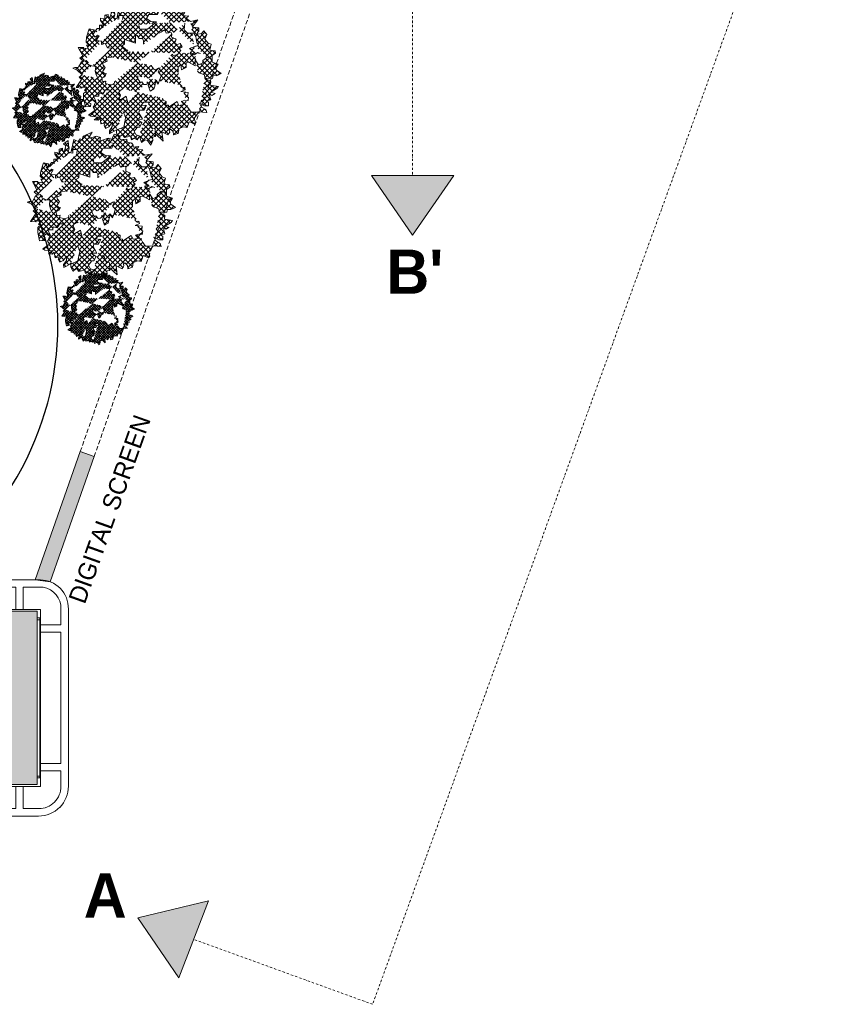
# Model space of a CAD drawing. Header units: millimetres. Extents: x 811 to 573824, y 137 to 100812.
# Tile 93 of 143: x 458737 to 461526, y 62429 to 65765. Entities that reach past the tile are written whole.
import ezdxf

# ---------------------------------------------------------------- set-up
doc = ezdxf.new("R2010")
doc.units = ezdxf.units.MM
doc.header["$LTSCALE"] = 3
doc.header["$MEASUREMENT"] = 0
doc.linetypes.add('DASHDOT2', pattern=[0.5, 0.25, -0.125, 0, -0.125])
doc.linetypes.add('DASHED2', pattern=[0.375, 0.25, -0.125])
for name, color, linetype, lineweight in [('COLUMN', 7, 'Continuous', 0), ('EXIST BRICKWORK', 7, 'Continuous', 0), ('FACADE', 34, 'Continuous', 0), ('FURNITURE', 27, 'Continuous', 0), ('JOINERY DETAILS TEXT', 7, 'Continuous', 0), ('S Fur', 44, 'Continuous', 20), ('SECTION LINES', 7, 'Continuous', 0), ('SHEET', 7, 'Continuous', 0), ('TREE', 102, 'Continuous', 0)]:
    doc.layers.add(name, color=color, linetype=linetype, lineweight=lineweight)
doc.styles.add('ARA-30', font='stylu.ttf', dxfattribs={"height": 60})

# ---------------------------------------------------------------- blocks, each defined once
blk = doc.blocks.new('FJ')
at = {"layer": 'TREE'}
h = blk.add_hatch(dxfattribs=at)
h.set_pattern_fill('ANSI37', color=74, scale=4.969598)
h.set_pattern_definition([(45, (177181.67, 61658.85), (-11.157065, 11.157065), []), (135, (177181.67, 61658.85), (-11.157065, -11.157065), [])])
edge = h.paths.add_edge_path()
edge.add_line((203879.1, 68024.2), (203870.8, 68012.4))
edge.add_line((203870.8, 68012.4), (203852.1, 68021.5))
edge.add_line((203852.1, 68021.5), (203839.8, 67964.1))
edge.add_line((203736.1, 67895.7), (203754.5, 67921.1))
edge.add_line((203754.5, 67921.1), (203764.5, 67921.1))
edge.add_line((203764.5, 67921.1), (203764.5, 67935.5))
edge.add_line((203764.5, 67935.5), (203783.5, 67935.5))
edge.add_line((203783.5, 67935.5), (203769, 67957.3))
edge.add_line((203769, 67957.3), (203769, 67966.6))
edge.add_line((203769, 67966.6), (203781.3, 67963.5))
edge.add_line((203781.3, 67963.5), (203788, 67955.2))
edge.add_line((203788, 67955.2), (203788, 67980))
edge.add_line((203788, 67980), (203802.5, 67983.1))
edge.add_line((203802.5, 67983.1), (203802.5, 67973.8))
edge.add_line((203802.5, 67973.8), (203810.3, 67966.6))
edge.add_line((203810.3, 67966.6), (203816.9, 67993.5))
edge.add_line((203816.9, 67993.5), (203806.9, 68002.8))
edge.add_line((203806.9, 68002.8), (203827, 68017.3))
edge.add_line((203827, 68017.3), (203829.2, 67996.6))
edge.add_line((203829.2, 67996.6), (203831.4, 67983.1))
edge.add_line((203831.4, 67983.1), (203827, 67966.6))
edge.add_line((203827, 67966.6), (203848.2, 67962.4))
edge.add_line((203848.2, 67962.4), (203848.2, 67978))
edge.add_line((203848.2, 67978), (203867.1, 67978))
edge.add_line((203867.1, 67978), (203864.9, 67960.4))
edge.add_line((203694.1, 67779.6), (203679, 67792.4))
edge.add_line((203679, 67792.4), (203691.3, 67801.7))
edge.add_line((203691.3, 67801.7), (203671.2, 67838.9))
edge.add_line((203671.2, 67838.9), (203695.7, 67838.9))
edge.add_line((203695.7, 67838.9), (203693.5, 67835.8))
edge.add_line((203693.5, 67835.8), (203716.9, 67832.7))
edge.add_line((203716.9, 67832.7), (203708, 67848.3))
edge.add_line((203708, 67848.3), (203719.1, 67848.3))
edge.add_line((203719.1, 67848.3), (203705.8, 67861.7))
edge.add_line((203705.8, 67861.7), (203708, 67883.4))
edge.add_line((203708, 67883.4), (203719.1, 67919.6))
edge.add_line((203719.1, 67919.6), (203741.4, 67915.5))
edge.add_line((203741.4, 67915.5), (203741.4, 67903.1))
edge.add_line((203741.4, 67903.1), (203731.4, 67901))
edge.add_line((203731.4, 67901), (203745.9, 67884.5))
edge.add_line((203745.9, 67884.5), (203755.9, 67892.7))
edge.add_line((203755.9, 67892.7), (203762.6, 67889.6))
edge.add_line((203762.6, 67889.6), (203750.4, 67868.9))
edge.add_line((203750.4, 67868.9), (203772.7, 67866.9))
edge.add_line((203772.7, 67866.9), (203772.7, 67852.4))
edge.add_line((203772.7, 67852.4), (203789.4, 67856.5))
edge.add_line((203789.4, 67856.5), (203799.4, 67836.9))
edge.add_line((203799.4, 67836.9), (203817.8, 67836.1))
edge.add_line((203688.3, 67718.9), (203666.7, 67739.6))
edge.add_line((203666.7, 67739.6), (203647.8, 67747.9))
edge.add_line((203647.8, 67747.9), (203656.7, 67751))
edge.add_line((203656.7, 67751), (203671.2, 67751))
edge.add_line((203671.2, 67751), (203685.7, 67777.9))
edge.add_line((203685.7, 67777.9), (203705.8, 67782))
edge.add_line((203705.8, 67782), (203714.7, 67772.7))
edge.add_line((203714.7, 67772.7), (203712.4, 67766.5))
edge.add_line((203712.4, 67766.5), (203731.4, 67758.2))
edge.add_line((203731.4, 67758.2), (203748.1, 67756.2))
edge.add_line((203748.1, 67756.2), (203745.9, 67735.5))
edge.add_line((203745.9, 67735.5), (203750.4, 67718.9))
edge.add_line((203750.4, 67718.9), (203758.2, 67703.4))
edge.add_line((203688.3, 67718.9), (203675.1, 67709.7))
edge.add_line((203675.1, 67709.7), (203686.4, 67699.3))
edge.add_line((203686.4, 67699.3), (203662.9, 67664.1))
edge.add_line((203662.9, 67664.1), (203687.3, 67661.8))
edge.add_line((203687.3, 67661.8), (203685.4, 67665.1))
edge.add_line((203685.4, 67665.1), (203709, 67666))
edge.add_line((203709, 67666), (203698.6, 67651.3))
edge.add_line((203698.6, 67651.3), (203709.7, 67650.3))
edge.add_line((203709.7, 67650.3), (203695.1, 67638.2))
edge.add_line((203695.1, 67638.2), (203695.3, 67616.3))
edge.add_line((203695.3, 67616.3), (203702.9, 67579.2))
edge.add_line((203702.9, 67579.2), (203725.5, 67581.2))
edge.add_line((203725.5, 67581.2), (203726.7, 67593.6))
edge.add_line((203726.7, 67593.6), (203716.9, 67596.6))
edge.add_line((203716.9, 67596.6), (203732.9, 67611.7))
edge.add_line((203732.9, 67611.7), (203742.1, 67602.5))
edge.add_line((203742.1, 67602.5), (203749.1, 67605))
edge.add_line((203749.1, 67605), (203738.8, 67626.7))
edge.add_line((203738.8, 67626.7), (203761.2, 67626.7))
edge.add_line((203761.2, 67626.7), (203762.6, 67641.1))
edge.add_line((203762.6, 67641.1), (203778.9, 67635.4))
edge.add_line((203778.9, 67635.4), (203790.7, 67654))
edge.add_line((203790.7, 67654), (203809.7, 67652.9))
edge.add_line((203749.1, 67605), (203740.2, 67582.3))
edge.add_line((203740.2, 67582.3), (203737.4, 67577.6))
edge.add_line((203737.4, 67577.6), (203745.9, 67564.5))
edge.add_line((203745.9, 67564.5), (203716.1, 67543.9))
edge.add_line((203716.1, 67543.9), (203725.6, 67539.2))
edge.add_line((203725.6, 67539.2), (203756.8, 67535.3))
edge.add_line((203756.8, 67535.3), (203741.7, 67522.7))
edge.add_line((203741.7, 67522.7), (203758.4, 67521.2))
edge.add_line((203758.4, 67521.2), (203766.8, 67529.6))
edge.add_line((203766.8, 67529.6), (203770.6, 67505.2))
edge.add_line((203770.6, 67505.2), (203789.6, 67509.4))
edge.add_line((203789.6, 67509.4), (203784.5, 67499.1))
edge.add_line((203784.5, 67499.1), (203790.5, 67485.9))
edge.add_line((203790.5, 67485.9), (203805.7, 67492.9))
edge.add_line((203805.7, 67492.9), (203821.3, 67512.5))
edge.add_line((203821.3, 67512.5), (203820, 67493.7))
edge.add_line((203820, 67493.7), (203807.6, 67475.5))
edge.add_line((203807.6, 67475.5), (203808.7, 67462.4))
edge.add_line((203808.7, 67462.4), (203838.8, 67479.6))
edge.add_line((203838.8, 67479.6), (203854.9, 67484.7))
edge.add_line((203854.9, 67484.7), (203870.1, 67491.6))
edge.add_line((203870.1, 67491.6), (203875.9, 67521.7))
edge.add_line((203875.9, 67521.7), (203878.1, 67532.9))
edge.add_line((203878.1, 67532.9), (203868.5, 67559.2))
edge.add_line((203838.8, 67479.6), (203838.8, 67466.2))
edge.add_line((203838.8, 67466.2), (203847.7, 67446.3))
edge.add_line((203847.7, 67446.3), (203864.8, 67458.9))
edge.add_line((203864.8, 67458.9), (203873, 67445.4))
edge.add_line((203873, 67445.4), (203899.2, 67451.7))
edge.add_line((203899.2, 67451.7), (203903.8, 67436.3))
edge.add_line((203903.8, 67436.3), (203915.5, 67442.6))
edge.add_line((203915.5, 67442.6), (203929.1, 67435.4))
edge.add_line((203929.1, 67435.4), (203938.6, 67451.4))
edge.add_line((203980.6, 67600.4), (203957.9, 67600))
edge.add_line((203957.9, 67600), (203946.7, 67587.6))
edge.add_line((203946.7, 67587.6), (203969.5, 67585.7))
edge.add_line((203969.5, 67585.7), (203959.5, 67565.5))
edge.add_line((203959.5, 67565.5), (203938.8, 67565.1))
edge.add_line((203938.8, 67565.1), (203936.9, 67553.9))
edge.add_line((203936.9, 67553.9), (203952.9, 67525.2))
edge.add_line((203952.9, 67525.2), (203927.1, 67524.8))
edge.add_line((203927.1, 67524.8), (203949, 67510.7))
edge.add_line((203949, 67510.7), (203940, 67491.5))
edge.add_line((203940, 67491.5), (203930.7, 67491.4))
edge.add_line((203930.7, 67491.4), (203916.5, 67473.3))
edge.add_line((203916.5, 67473.3), (203923, 67458.9))
edge.add_line((203923, 67458.9), (203938.6, 67451.4))
edge.add_line((203938.6, 67451.4), (203947.4, 67424.8))
edge.add_line((203947.4, 67424.8), (203963.7, 67435.1))
edge.add_line((203963.7, 67435.1), (203974.1, 67433))
edge.add_line((203974.1, 67433), (203989, 67412.1))
edge.add_line((203989, 67412.1), (203997.9, 67433.4))
edge.add_line((203997.9, 67433.4), (203996.6, 67447.9))
edge.add_line((203996.6, 67447.9), (204009, 67450.3))
edge.add_line((204009, 67450.3), (204007.4, 67483.8))
edge.add_line((204007.4, 67483.8), (203992.9, 67485.7))
edge.add_line((203992.9, 67485.7), (203984.2, 67509))
edge.add_line((203984.2, 67509), (203976.9, 67515.6))
edge.add_line((204008.5, 67461.4), (204041.9, 67430.3))
edge.add_line((204041.9, 67430.3), (204036.7, 67470.5))
edge.add_line((204036.7, 67470.5), (204063.3, 67457.6))
edge.add_line((204063.3, 67457.6), (204070.9, 67469.7))
edge.add_line((204070.9, 67469.7), (204069.1, 67477.3))
edge.add_line((204069.1, 67477.3), (204074.3, 67482.6))
edge.add_line((204074.3, 67482.6), (204086.5, 67472.1))
edge.add_line((204086.5, 67472.1), (204088.2, 67456.9))
edge.add_line((204088.2, 67456.9), (204108.5, 67463.9))
edge.add_line((204108.5, 67463.9), (204111.7, 67485.3))
edge.add_line((204111.7, 67485.3), (204131.9, 67492.4))
edge.add_line((204131.9, 67492.4), (204146.8, 67489.5))
edge.add_line((204146.8, 67489.5), (204155.6, 67514.9))
edge.add_line((204155.6, 67514.9), (204161.4, 67512.2))
edge.add_line((204161.4, 67512.2), (204178.2, 67504.5))
edge.add_line((204178.2, 67504.5), (204184.3, 67512.8))
edge.add_line((204184.3, 67512.8), (204177.7, 67529.2))
edge.add_line((204177.7, 67529.2), (204198.9, 67558.2))
edge.add_line((204225.1, 67705.1), (204245.7, 67692.7))
edge.add_line((204245.7, 67692.7), (204250.2, 67689.6))
edge.add_line((204250.2, 67689.6), (204247.9, 67674.1))
edge.add_line((204247.9, 67674.1), (204283.6, 67667.9))
edge.add_line((204283.6, 67667.9), (204276.9, 67659.6))
edge.add_line((204276.9, 67659.6), (204250.2, 67643.1))
edge.add_line((204250.2, 67643.1), (204269.1, 67637.9))
edge.add_line((204269.1, 67637.9), (204254.6, 67629.6))
edge.add_line((204254.6, 67629.6), (204243.5, 67633.7))
edge.add_line((204243.5, 67633.7), (204250.2, 67610))
edge.add_line((204250.2, 67610), (204231.2, 67605.8))
edge.add_line((204231.2, 67605.8), (204240.1, 67598.6))
edge.add_line((204240.1, 67598.6), (204240.1, 67584.1))
edge.add_line((204240.1, 67584.1), (204223.4, 67584.1))
edge.add_line((204223.4, 67584.1), (204201.1, 67595.5))
edge.add_line((204201.1, 67595.5), (204210, 67578.9))
edge.add_line((204210, 67578.9), (204229, 67567.5))
edge.add_line((204229, 67567.5), (204233.4, 67555.1))
edge.add_line((204233.4, 67555.1), (204198.9, 67558.2))
edge.add_line((204198.9, 67558.2), (204182.1, 67556.2))
edge.add_line((204182.1, 67556.2), (204165.4, 67556.2))
edge.add_line((204165.4, 67556.2), (204150.5, 67576.8))
edge.add_line((204108, 67729.9), (204108, 67752.7))
edge.add_line((204108, 67752.7), (204120.2, 67764))
edge.add_line((204120.2, 67764), (204122.5, 67741.3))
edge.add_line((204122.5, 67741.3), (204142.5, 67751.6))
edge.add_line((204142.5, 67751.6), (204142.5, 67772.3))
edge.add_line((204142.5, 67772.3), (204153.7, 67774.4))
edge.add_line((204153.7, 67774.4), (204182.7, 67758.9))
edge.add_line((204182.7, 67758.9), (204182.7, 67784.7))
edge.add_line((204182.7, 67784.7), (204197.2, 67763))
edge.add_line((204197.2, 67763), (204216.1, 67772.3))
edge.add_line((204216.1, 67772.3), (204216.1, 67781.6))
edge.add_line((204216.1, 67781.6), (204234, 67796.1))
edge.add_line((204234, 67796.1), (204248.5, 67789.9))
edge.add_line((204248.5, 67789.9), (204256.3, 67774.4))
edge.add_line((204256.3, 67774.4), (204283, 67766.1))
edge.add_line((204283, 67766.1), (204273, 67749.6))
edge.add_line((204273, 67749.6), (204275.2, 67739.2))
edge.add_line((204275.2, 67739.2), (204296.4, 67724.7))
edge.add_line((204296.4, 67724.7), (204275.2, 67715.4))
edge.add_line((204275.2, 67715.4), (204260.7, 67716.4))
edge.add_line((204260.7, 67716.4), (204258.5, 67704))
edge.add_line((204258.5, 67704), (204225.1, 67705.1))
edge.add_line((204225.1, 67705.1), (204222.8, 67719.6))
edge.add_line((204222.8, 67719.6), (204199.4, 67727.8))
edge.add_line((204199.4, 67727.8), (204192.7, 67735.1))
edge.add_line((204161.9, 67952.9), (204194.3, 67959.2))
edge.add_line((204194.3, 67959.2), (204168.5, 67927.8))
edge.add_line((204168.5, 67927.8), (204197.9, 67924.6))
edge.add_line((204197.9, 67924.6), (204197.9, 67910.4))
edge.add_line((204197.9, 67910.4), (204192.3, 67904.8))
edge.add_line((204192.3, 67904.8), (204193.9, 67897.6))
edge.add_line((204193.9, 67897.6), (204209.8, 67900))
edge.add_line((204209.8, 67900), (204219.3, 67911.9))
edge.add_line((204219.3, 67911.9), (204232.8, 67895.3))
edge.add_line((204232.8, 67895.3), (204224.1, 67875.4))
edge.add_line((204224.1, 67875.4), (204237.4, 67858.7))
edge.add_line((204237.4, 67858.7), (204251.7, 67853.2))
edge.add_line((204251.7, 67853.2), (204245.6, 67827))
edge.add_line((204245.6, 67827), (204251.9, 67826.2))
edge.add_line((204251.9, 67826.2), (204270.2, 67823.8))
edge.add_line((204270.2, 67823.8), (204271, 67813.5))
edge.add_line((204271, 67813.5), (204256.7, 67803.1))
edge.add_line((204256.7, 67803.1), (204256.3, 67774.4))
edge.add_line((204010.5, 68008.1), (204028.3, 68045.5))
edge.add_line((204028.3, 68045.5), (204051.7, 68036.2))
edge.add_line((204051.7, 68036.2), (204053.9, 68019.7))
edge.add_line((204053.9, 68019.7), (204082.9, 68022.8))
edge.add_line((204082.9, 68022.8), (204085.1, 68009.3))
edge.add_line((204085.1, 68009.3), (204107.4, 68006.2))
edge.add_line((204107.4, 68006.2), (204111.9, 67995.9))
edge.add_line((204111.9, 67995.9), (204111.9, 67988.6))
edge.add_line((204111.9, 67988.6), (204136.4, 67991.7))
edge.add_line((204136.4, 67991.7), (204126.4, 67978.3))
edge.add_line((204126.4, 67978.3), (204153.2, 67976.2))
edge.add_line((204153.2, 67976.2), (204143.1, 67966.9))
edge.add_line((204143.1, 67966.9), (204161.9, 67952.9))
edge.add_line((203879.1, 68024.2), (203888.9, 68020.7))
edge.add_line((203888.9, 68020.7), (203893.3, 68036.2))
edge.add_line((203893.3, 68036.2), (203932.4, 68053.8))
edge.add_line((203932.4, 68053.8), (203922.3, 68037.2))
edge.add_line((203922.3, 68037.2), (203922.3, 68027.9))
edge.add_line((203922.3, 68027.9), (203949.1, 68036.2))
edge.add_line((203949.1, 68036.2), (203968.1, 68031))
edge.add_line((203968.1, 68031), (203965.8, 68014.5))
edge.add_line((203965.8, 68014.5), (203997, 68025.9))
edge.add_line((203997, 68025.9), (204011.5, 68027.9))
edge.add_line((204011.5, 68027.9), (204006, 68009.3))
edge.add_line((204006, 68009.3), (204026, 68004.1))
edge.add_line((204026, 68004.1), (204018.2, 67983.4))
edge.add_line((204018.2, 67983.4), (203980.3, 67983.4))
edge.add_line((203980.3, 67983.4), (203970.3, 67964.8))
edge.add_line((203970.3, 67964.8), (203989.2, 67952.4))
edge.add_line((203989.2, 67952.4), (204013.8, 67950.3))
edge.add_line((204013.8, 67950.3), (203974.7, 67919.3))
edge.add_line((203974.7, 67919.3), (203941.3, 67919.3))
edge.add_line((203941.3, 67919.3), (203939.1, 67921.4))
edge.add_line((203939.1, 67921.4), (203936.8, 67939))
edge = h.paths.add_edge_path(flags=16)
edge.add_line((204136.9, 67944.4), (204134.6, 67916.4))
edge.add_line((204134.6, 67916.4), (204149.1, 67901.9))
edge.add_line((204149.1, 67901.9), (204176.6, 67901.9))
edge.add_line((204176.6, 67901.9), (204184.4, 67887.4))
edge.add_line((204184.4, 67887.4), (204189.6, 67860.9))
edge.add_line((204189.6, 67860.9), (204197.4, 67849.5))
edge.add_line((204197.4, 67849.5), (204157.1, 67834.3))
edge.add_line((204157.1, 67834.3), (204172.5, 67822.3))
edge.add_line((204172.5, 67822.3), (204160.3, 67818.1))
edge.add_line((204160.3, 67818.1), (204177.8, 67806.6))
edge.add_line((204177.8, 67806.6), (204193.3, 67816.4))
edge.add_line((204193.3, 67816.4), (204205.2, 67812))
edge.add_line((203897.1, 67820.6), (203897.1, 67812.3))
edge.add_line((203897.1, 67812.3), (203880.4, 67822.7))
edge.add_line((203880.4, 67822.7), (203888.2, 67826.8))
edge.add_line((203888.2, 67826.8), (203880.4, 67828.9))
edge.add_line((203880.4, 67828.9), (203861.4, 67846.5))
edge.add_line((203861.4, 67846.5), (203873.7, 67853.7))
edge.add_line((203873.7, 67853.7), (203873.7, 67873.4))
edge.add_line((203873.7, 67873.4), (203921.6, 67857.9))
edge.add_line((203921.6, 67857.9), (203921.6, 67887.9))
edge.add_line((203921.6, 67887.9), (203928.3, 67891))
edge.add_line((203928.3, 67891), (203938.3, 67877.5))
edge.add_line((203938.3, 67877.5), (203952.8, 67877.5))
edge.add_line((203952.8, 67877.5), (203957.3, 67868.2))
edge.add_line((203957.3, 67868.2), (203957.3, 67853.7))
edge.add_line((204030.7, 67904.5), (204048.7, 67915.8))
edge.add_line((204048.7, 67915.8), (204051, 67911.2))
edge.add_line((204051, 67911.2), (204056.1, 67901))
edge.add_line((204056.1, 67901), (204077.9, 67904.9))
edge.add_line((204077.9, 67904.9), (204079.6, 67896.5))
edge.add_line((204079.6, 67896.5), (204078.7, 67883.3))
edge.add_line((204078.7, 67883.3), (204099, 67875))
edge.add_line((204099, 67875), (204094.7, 67861.3))
edge.add_line((204094.7, 67861.3), (204090.7, 67859.3))
edge.add_line((204090.7, 67859.3), (204104.2, 67852.2))
edge.add_line((204104.2, 67852.2), (204116.1, 67855.8))
edge.add_line((204116.1, 67855.8), (204125.5, 67842))
edge.add_line((204125.5, 67842), (204111, 67833.6))
edge.add_line((204111, 67833.6), (204119.6, 67826.3))
edge.add_line((204119.6, 67826.3), (204104.8, 67808.5))
edge.add_line((204104.8, 67808.5), (204100.8, 67806.5))
edge.add_line((204100.8, 67806.5), (204086, 67803.7))
edge.add_line((204086, 67803.7), (204082.8, 67810.2))
edge.add_line((203888.2, 67597.4), (203881.6, 67626.2))
edge.add_line((203881.6, 67626.2), (203855.9, 67610.7))
edge.add_line((203855.9, 67610.7), (203849.7, 67614.9))
edge.add_line((203849.7, 67614.9), (203856.1, 67630.4))
edge.add_line((203856.1, 67630.4), (203848.7, 67642.8))
edge.add_line((203848.7, 67642.8), (203854.3, 67651.4))
edge.add_line((203854.3, 67651.4), (203866.8, 67658.9))
edge.add_line((204039.6, 67617.2), (204042.9, 67611.9))
edge.add_line((204042.9, 67611.9), (204042.9, 67608.8))
edge.add_line((204042.9, 67608.8), (204055.1, 67603.7))
edge.add_line((204055.1, 67603.7), (204055.1, 67595.4))
edge.add_line((204055.1, 67595.4), (204048.4, 67589.2))
edge.add_line((204048.4, 67589.2), (204065.2, 67587.1))
edge.add_line((204065.2, 67587.1), (204065.2, 67577.8))
edge.add_line((204065.2, 67577.8), (204103.1, 67602.6))
edge.add_line((204103.1, 67602.6), (204110.9, 67586.1))
edge.add_line((204110.9, 67586.1), (204134.3, 67590.2))
edge.add_line((204134.3, 67590.2), (204122, 67603.7))
edge.add_line((204122, 67603.7), (204136.5, 67608.8))
edge.add_line((204136.5, 67608.8), (204151, 67606.8))
edge.add_line((204151, 67606.8), (204153.2, 67622.3))
edge.add_line((204153.2, 67622.3), (204148.8, 67623.3))
edge.add_line((204148.8, 67623.3), (204151, 67643))
edge.add_line((204151, 67643), (204119.8, 67646.1))
edge.add_line((204119.8, 67646.1), (204138.8, 67654.4))
edge.add_line((204138.8, 67654.4), (204136.5, 67665.7))
edge.add_line((204136.5, 67665.7), (204127.6, 67662.6))
edge.add_line((204127.6, 67662.6), (204119.8, 67667.8))
edge.add_line((204119.8, 67667.8), (204119.8, 67674))
edge.add_line((203931.7, 67714.7), (203932.2, 67701.9))
edge.add_line((203932.2, 67701.9), (203938.7, 67691.5))
edge.add_line((203938.7, 67691.5), (203942.8, 67684.8))
edge.add_line((203942.8, 67684.8), (203948.9, 67688.6))
edge.add_line((203948.9, 67688.6), (203958.3, 67677.4))
edge.add_line((203958.3, 67677.4), (203967.7, 67677.9))
edge.add_line((203967.7, 67677.9), (203986.2, 67689.3))
edge.add_line((203986.2, 67689.3), (203977.6, 67673.6))
edge.add_line((203977.6, 67673.6), (203986.4, 67647.5))
edge.add_line((203986.4, 67647.5), (204001.4, 67656.7))
edge.add_line((204001.4, 67656.7), (204005.5, 67669.8))
edge.add_line((204005.5, 67669.8), (204010.2, 67693.6))
edge.add_line((204010.2, 67693.6), (204020.5, 67679))
edge.add_line((204020.5, 67679), (204025.2, 67691.1))
edge.add_line((204025.2, 67691.1), (204034.6, 67719.1))
edge.add_line((204034.6, 67719.1), (204032.9, 67718.1))
edge.add_line((204032.9, 67718.1), (204020.3, 67732.6))
edge.add_line((204020.3, 67732.6), (204029.1, 67749.8))
edge.add_line((204029.1, 67749.8), (204022.7, 67748.4))
edge.add_line((204022.7, 67748.4), (204010.3, 67740.8))
edge.add_line((204010.3, 67740.8), (204001.8, 67744.8))
edge.add_line((204001.8, 67744.8), (203992.5, 67756))
edge.add_line((203992.5, 67756), (203990.1, 67759.8))
edge.add_line((203815.9, 67796.6), (203794.7, 67795.1))
edge.add_line((203794.7, 67795.1), (203795.6, 67790))
edge.add_line((203795.6, 67790), (203797.4, 67778.8))
edge.add_line((203797.4, 67778.8), (203777.6, 67769.2))
edge.add_line((203777.6, 67769.2), (203781.1, 67761.4))
edge.add_line((203781.1, 67761.4), (203789.6, 67751.3))
edge.add_line((203789.6, 67751.3), (203778, 67732.6))
edge.add_line((203778, 67732.6), (203789.6, 67724))
edge.add_line((203789.6, 67724), (203794, 67724.8))
edge.add_line((203794, 67724.8), (203787.3, 67711))
edge.add_line((203787.3, 67711), (203775.5, 67707))
edge.add_line((203775.5, 67707), (203776, 67690.3))
edge.add_line((203776, 67690.3), (203792.7, 67692))
edge.add_line((203792.7, 67692), (203790, 67681.1))
edge.add_line((203790, 67681.1), (203812.4, 67675.4))
edge.add_line((203812.4, 67675.4), (203816.8, 67676.1))
edge.add_line((203816.8, 67676.1), (203830.4, 67682.6))
edge.add_line((203830.4, 67682.6), (203829.3, 67689.7))
at = {"layer": 'TREE', "color": 74}
for points in [[(203879.1, 68024.2), (203888.9, 68020.7), (203893.3, 68036.2), (203932.4, 68053.8), (203922.3, 68037.2), (203922.3, 68027.9), (203949.1, 68036.2), (203968.1, 68031), (203965.8, 68014.5), (203997, 68025.9), (204011.5, 68027.9), (204006, 68009.3), (204026, 68004.1), (204018.2, 67983.4), (203980.3, 67983.4), (203970.3, 67964.8), (203989.2, 67952.4), (204013.8, 67950.3), (203974.7, 67919.3), (203941.3, 67919.3), (203939.1, 67921.4), (203936.8, 67939)], [(204010.5, 68008.1), (204028.3, 68045.5), (204051.7, 68036.2), (204053.9, 68019.7), (204082.9, 68022.8), (204085.1, 68009.3), (204107.4, 68006.2), (204111.9, 67995.9), (204111.9, 67988.6), (204136.4, 67991.7), (204126.4, 67978.3), (204153.2, 67976.2), (204143.1, 67966.9), (204161.9, 67952.9)], [(203736.1, 67895.7), (203754.5, 67921.1), (203764.5, 67921.1), (203764.5, 67935.5), (203783.5, 67935.5), (203769, 67957.3), (203769, 67966.6), (203781.3, 67963.5), (203788, 67955.2), (203788, 67980), (203802.5, 67983.1), (203802.5, 67973.8), (203810.3, 67966.6), (203816.9, 67993.5), (203806.9, 68002.8), (203827, 68017.3), (203829.2, 67996.6), (203831.4, 67983.1), (203827, 67966.6), (203848.2, 67962.4), (203848.2, 67978), (203867.1, 67978), (203864.9, 67960.4)], [(203879.1, 68024.2), (203870.8, 68012.4), (203852.1, 68021.5), (203839.8, 67964.1)], [(204136.9, 67944.4), (204134.6, 67916.4), (204149.1, 67901.9), (204176.6, 67901.9), (204184.4, 67887.4), (204189.6, 67860.9), (204197.4, 67849.5), (204157.1, 67834.3), (204172.5, 67822.3), (204160.3, 67818.1), (204177.8, 67806.6), (204193.3, 67816.4), (204205.2, 67812)], [(204161.9, 67952.9), (204194.3, 67959.2), (204168.5, 67927.8), (204197.9, 67924.6), (204197.9, 67910.4), (204192.3, 67904.8), (204193.9, 67897.6), (204209.8, 67900), (204219.3, 67911.9), (204232.8, 67895.3), (204224.1, 67875.4), (204237.4, 67858.7), (204251.7, 67853.2), (204245.6, 67827), (204251.9, 67826.2), (204270.2, 67823.8), (204271, 67813.5), (204256.7, 67803.1), (204256.3, 67774.4)], [(203694.1, 67779.6), (203679, 67792.4), (203691.3, 67801.7), (203671.2, 67838.9), (203695.7, 67838.9), (203693.5, 67835.8), (203716.9, 67832.7), (203708, 67848.3), (203719.1, 67848.3), (203705.8, 67861.7), (203708, 67883.4), (203719.1, 67919.6), (203741.4, 67915.5), (203741.4, 67903.1), (203731.4, 67901), (203745.9, 67884.5), (203755.9, 67892.7), (203762.6, 67889.6), (203750.4, 67868.9), (203772.7, 67866.9), (203772.7, 67852.4), (203789.4, 67856.5), (203799.4, 67836.9), (203817.8, 67836.1)], [(204030.7, 67904.5), (204048.7, 67915.8), (204051, 67911.2), (204056.1, 67901), (204077.9, 67904.9), (204079.6, 67896.5), (204078.7, 67883.3), (204099, 67875), (204094.7, 67861.3), (204090.7, 67859.3), (204104.2, 67852.2), (204116.1, 67855.8), (204125.5, 67842), (204111, 67833.6), (204119.6, 67826.3), (204104.8, 67808.5), (204100.8, 67806.5), (204086, 67803.7), (204082.8, 67810.2)], [(203897.1, 67820.6), (203897.1, 67812.3), (203880.4, 67822.7), (203888.2, 67826.8), (203880.4, 67828.9), (203861.4, 67846.5), (203873.7, 67853.7), (203873.7, 67873.4), (203921.6, 67857.9), (203921.6, 67887.9), (203928.3, 67891), (203938.3, 67877.5), (203952.8, 67877.5), (203957.3, 67868.2), (203957.3, 67853.7)], [(203688.3, 67718.9), (203666.7, 67739.6), (203647.8, 67747.9), (203656.7, 67751), (203671.2, 67751), (203685.7, 67777.9), (203705.8, 67782), (203714.7, 67772.7), (203712.4, 67766.5), (203731.4, 67758.2), (203748.1, 67756.2), (203745.9, 67735.5), (203750.4, 67718.9), (203758.2, 67703.4)], [(203815.9, 67796.6), (203794.7, 67795.1), (203795.6, 67790), (203797.4, 67778.8), (203777.6, 67769.2), (203781.1, 67761.4), (203789.6, 67751.3), (203778, 67732.6), (203789.6, 67724), (203794, 67724.8), (203787.3, 67711), (203775.5, 67707), (203776, 67690.3), (203792.7, 67692), (203790, 67681.1), (203812.4, 67675.4), (203816.8, 67676.1), (203830.4, 67682.6), (203829.3, 67689.7)], [(204108, 67729.9), (204108, 67752.7), (204120.2, 67764), (204122.5, 67741.3), (204142.5, 67751.6), (204142.5, 67772.3), (204153.7, 67774.4), (204182.7, 67758.9), (204182.7, 67784.7), (204197.2, 67763), (204216.1, 67772.3), (204216.1, 67781.6), (204234, 67796.1), (204248.5, 67789.9), (204256.3, 67774.4), (204283, 67766.1), (204273, 67749.6), (204275.2, 67739.2), (204296.4, 67724.7), (204275.2, 67715.4), (204260.7, 67716.4), (204258.5, 67704), (204225.1, 67705.1), (204222.8, 67719.6), (204199.4, 67727.8), (204192.7, 67735.1)], [(203931.7, 67714.7), (203932.2, 67701.9), (203938.7, 67691.5), (203942.8, 67684.8), (203948.9, 67688.6), (203958.3, 67677.4), (203967.7, 67677.9), (203986.2, 67689.3), (203977.6, 67673.6), (203986.4, 67647.5), (204001.4, 67656.7), (204005.5, 67669.8), (204010.2, 67693.6), (204020.5, 67679), (204025.2, 67691.1), (204034.6, 67719.1), (204032.9, 67718.1), (204020.3, 67732.6), (204029.1, 67749.8), (204022.7, 67748.4), (204010.3, 67740.8), (204001.8, 67744.8), (203992.5, 67756), (203990.1, 67759.8)], [(203688.3, 67718.9), (203675.1, 67709.7), (203686.4, 67699.3), (203662.9, 67664.1), (203687.3, 67661.8), (203685.4, 67665.1), (203709, 67666), (203698.6, 67651.3), (203709.7, 67650.3), (203695.1, 67638.2), (203695.3, 67616.3), (203702.9, 67579.2), (203725.5, 67581.2), (203726.7, 67593.6), (203716.9, 67596.6), (203732.9, 67611.7), (203742.1, 67602.5), (203749.1, 67605), (203738.8, 67626.7), (203761.2, 67626.7), (203762.6, 67641.1), (203778.9, 67635.4), (203790.7, 67654), (203809.7, 67652.9)], [(204225.1, 67705.1), (204245.7, 67692.7), (204250.2, 67689.6), (204247.9, 67674.1), (204283.6, 67667.9), (204276.9, 67659.6), (204250.2, 67643.1), (204269.1, 67637.9), (204254.6, 67629.6), (204243.5, 67633.7), (204250.2, 67610), (204231.2, 67605.8), (204240.1, 67598.6), (204240.1, 67584.1), (204223.4, 67584.1), (204201.1, 67595.5), (204210, 67578.9), (204229, 67567.5), (204233.4, 67555.1), (204198.9, 67558.2), (204182.1, 67556.2), (204165.4, 67556.2), (204150.5, 67576.8)], [(203888.2, 67597.4), (203881.6, 67626.2), (203855.9, 67610.7), (203849.7, 67614.9), (203856.1, 67630.4), (203848.7, 67642.8), (203854.3, 67651.4), (203866.8, 67658.9)], [(204039.6, 67617.2), (204042.9, 67611.9), (204042.9, 67608.8), (204055.1, 67603.7), (204055.1, 67595.4), (204048.4, 67589.2), (204065.2, 67587.1), (204065.2, 67577.8), (204103.1, 67602.6), (204110.9, 67586.1), (204134.3, 67590.2), (204122, 67603.7), (204136.5, 67608.8), (204151, 67606.8), (204153.2, 67622.3), (204148.8, 67623.3), (204151, 67643), (204119.8, 67646.1), (204138.8, 67654.4), (204136.5, 67665.7), (204127.6, 67662.6), (204119.8, 67667.8), (204119.8, 67674)], [(203749.1, 67605), (203740.2, 67582.3), (203737.4, 67577.6), (203745.9, 67564.5), (203716.1, 67543.9), (203725.6, 67539.2), (203756.8, 67535.3), (203741.7, 67522.7), (203758.4, 67521.2), (203766.8, 67529.6), (203770.6, 67505.2), (203789.6, 67509.4), (203784.5, 67499.1), (203790.5, 67485.9), (203805.7, 67492.9), (203821.3, 67512.5), (203820, 67493.7), (203807.6, 67475.5), (203808.7, 67462.4), (203838.8, 67479.6), (203854.9, 67484.7), (203870.1, 67491.6), (203875.9, 67521.7), (203878.1, 67532.9), (203868.5, 67559.2)], [(203980.6, 67600.4), (203957.9, 67600), (203946.7, 67587.6), (203969.5, 67585.7), (203959.5, 67565.5), (203938.8, 67565.1), (203936.9, 67553.9), (203952.9, 67525.2), (203927.1, 67524.8), (203949, 67510.7), (203940, 67491.5), (203930.7, 67491.4), (203916.5, 67473.3), (203923, 67458.9), (203938.6, 67451.4), (203947.4, 67424.8), (203963.7, 67435.1), (203974.1, 67433), (203989, 67412.1), (203997.9, 67433.4), (203996.6, 67447.9), (204009, 67450.3), (204007.4, 67483.8), (203992.9, 67485.7), (203984.2, 67509), (203976.9, 67515.6)], [(204008.5, 67461.4), (204041.9, 67430.3), (204036.7, 67470.5), (204063.3, 67457.6), (204070.9, 67469.7), (204069.1, 67477.3), (204074.3, 67482.6), (204086.5, 67472.1), (204088.2, 67456.9), (204108.5, 67463.9), (204111.7, 67485.3), (204131.9, 67492.4), (204146.8, 67489.5), (204155.6, 67514.9), (204161.4, 67512.2), (204178.2, 67504.5), (204184.3, 67512.8), (204177.7, 67529.2), (204198.9, 67558.2)], [(203838.8, 67479.6), (203838.8, 67466.2), (203847.7, 67446.3), (203864.8, 67458.9), (203873, 67445.4), (203899.2, 67451.7), (203903.8, 67436.3), (203915.5, 67442.6), (203929.1, 67435.4), (203938.6, 67451.4)]]:
    blk.add_lwpolyline(points, dxfattribs=at)
blk = doc.blocks.new('stfsa')
at = {"layer": 'COLUMN'}
h = blk.add_hatch(color=256, dxfattribs=at)
h.dxf.hatch_style = 1
h.paths.add_polyline_path([(458795.8, 63761), (458413.8, 63761), (458413.8, 63173), (458795.8, 63173)])
for p, q in [((458807.1, 63867, 0.1), (458474.2, 63867, 0.1)), ((458474.2, 63841.9, 0.1), (458474.2, 63767, 0.1)), ((458474.2, 63841.9, 0.1), (458474.2, 63767, 0.1)), ((458499.2, 63767, 0.1), (458499.2, 63842, 0.1)), ((458499.2, 63842, 0.1), (458724.4, 63842, 0.1)), ((458499.2, 63767, 0.1), (458499.2, 63842, 0.1)), ((458499.2, 63842, 0.1), (458724.4, 63842, 0.1)), ((458724.4, 63842, 0.1), (458724.4, 63767, 0.1)), ((458724.4, 63842, 0.1), (458724.4, 63767, 0.1)), ((458749.4, 63767, 0.1), (458749.4, 63842, 0.1)), ((458749.4, 63842, 0.1), (458816.3, 63842, 0.1)), ((458749.4, 63767, 0.1), (458749.4, 63842, 0.1)), ((458749.4, 63842, 0.1), (458816.3, 63842, 0.1)), ((458375.2, 63780.8, 0.1), (458399.9, 63777.2, 0.1)), ((458375.2, 63780.8, 0.1), (458399.9, 63777.2, 0.1)), ((458407.8, 63767, 0.1), (458407.8, 63167, 0.1)), ((458407.8, 63167, 0.1), (458407.8, 63767, 0.1)), ((458407.8, 63767, 0.1), (458807.8, 63767, 0.1)), ((458413.8, 63173, 0.1), (458413.8, 63761, 0.1)), ((458413.8, 63761, 0.1), (458795.8, 63761, 0.1)), ((458795.8, 63173, 0.1), (458795.8, 63761, 0.1)), ((458805.8, 63738, 0.1), (458795.8, 63738, 0.1)), ((458795.8, 63738, 0.1), (458795.8, 63732, 0.1)), ((458805.8, 63196, 0.1), (458805.8, 63738, 0.1)), ((458807.8, 63767, 0.1), (458807.8, 63167, 0.1)), ((458877, 63768.6, 0.1), (458877, 63714.4, 0.1)), ((458877, 63768.6, 0.1), (458877, 63714.4, 0.1)), ((458902, 63167.6, 0.1), (458902, 63768.3, 0.1)), ((458902, 63167.6, 0.1), (458902, 63768.3, 0.1)), ((458795.8, 63732, 0.1), (458801.8, 63732, 0.1)), ((458795.8, 63202, 0.1), (458795.8, 63732, 0.1)), ((458795.8, 63732, 0.1), (458801.8, 63732, 0.1)), ((458801.8, 63732, 0.1), (458807.8, 63732, 0.1)), ((458877, 63714.4, 0.1), (458807.8, 63714.4, 0.1)), ((458877, 63714.4, 0.1), (458807.8, 63714.4, 0.1)), ((458807.8, 63714.4, 0.1), (458807.8, 63689.4, 0.1)), ((458807.8, 63689.4, 0.1), (458877, 63689.4, 0.1)), ((458807.8, 63689.4, 0.1), (458877, 63689.4, 0.1)), ((458877, 63689.4, 0.1), (458877, 63244.5, 0.1)), ((458877, 63689.4, 0.1), (458877, 63244.5, 0.1)), ((458877, 63244.5, 0.1), (458807.8, 63244.5, 0.1)), ((458877, 63244.5, 0.1), (458807.8, 63244.5, 0.1)), ((458801.8, 63202, 0.1), (458795.8, 63202, 0.1)), ((458801.8, 63202, 0.1), (458795.8, 63202, 0.1)), ((458807.8, 63202, 0.1), (458801.8, 63202, 0.1)), ((458807.8, 63219.5, 0.1), (458877, 63219.5, 0.1)), ((458807.8, 63219.5, 0.1), (458877, 63219.5, 0.1)), ((458877, 63219.5, 0.1), (458877, 63166.9, 0.1)), ((458877, 63219.5, 0.1), (458877, 63166.9, 0.1)), ((458795.8, 63173, 0.1), (458413.8, 63173, 0.1)), ((458795.8, 63196, 0.1), (458805.8, 63196, 0.1)), ((458399.9, 63156.7, 0.1), (458375.1, 63153.1, 0.1)), ((458399.9, 63156.7, 0.1), (458375.1, 63153.1, 0.1)), ((458399.9, 63156.7, 0.1), (458375.1, 63153.1, 0.1)), ((458807.8, 63167, 0.1), (458407.8, 63167, 0.1)), ((458474.1, 63167, 0.1), (458474.1, 63091.8, 0.1)), ((458474.1, 63167, 0.1), (458474.1, 63091.8, 0.1)), ((458474.1, 63167, 0.1), (458474.1, 63091.8, 0.1)), ((458499.1, 63091.7, 0.1), (458499.1, 63167, 0.1)), ((458499.1, 63091.7, 0.1), (458499.1, 63167, 0.1)), ((458499.1, 63091.7, 0.1), (458499.1, 63167, 0.1)), ((458724.4, 63167, 0.1), (458724.4, 63091.7, 0.1)), ((458724.4, 63167, 0.1), (458724.4, 63091.7, 0.1)), ((458749.4, 63091.6, 0.1), (458749.4, 63167, 0.1)), ((458749.4, 63091.6, 0.1), (458749.4, 63167, 0.1)), ((458724.4, 63091.7, 0.1), (458499.1, 63091.7, 0.1)), ((458724.4, 63091.7, 0.1), (458499.1, 63091.7, 0.1)), ((458802.3, 63091.6, 0.1), (458749.4, 63091.6, 0.1)), ((458802.3, 63091.6, 0.1), (458749.4, 63091.6, 0.1)), ((458474.6, 63066.7, 0.1), (458800.9, 63066.7, 0.1)), ((458474.6, 63066.7, 0.1), (458800.9, 63066.7, 0.1))]:
    blk.add_line(p, q, dxfattribs=at)
for centre, radius, start, end in [((458474.2, 63767, 0.1), 100, 90, 172.0168), ((458474.2, 63767, 0.1), 100, 90, 172.0168), ((458474.2, 63767, 0.1), 75, 90, 172.1168), ((458474.2, 63767, 0.1), 75, 90, 172.1168), ((458805.3, 63768.6, 0.1), 98.4, 45.5296, 88.9564), ((458805.3, 63768.6, 0.1), 98.4, 45.5296, 88.9564), ((458804.9, 63770.7, 0.1), 72.2, 358.3402, 80.9525), ((458804.9, 63770.7, 0.1), 72.2, 358.3402, 80.9525), ((458804.9, 63770.7, 0.1), 97.2, 358.5695, 44.5085), ((458804.9, 63770.7, 0.1), 97.2, 358.5695, 44.5085), ((458474.2, 63166.9, 0.1), 100.1, 187.9444, 229.1519), ((458474.2, 63166.9, 0.1), 100.1, 187.9444, 229.1519), ((458474.2, 63166.9, 0.1), 100.1, 187.9444, 229.1519), ((458474.2, 63166.9, 0.1), 75.1, 187.8296, 269.9333), ((458474.2, 63166.9, 0.1), 75.1, 187.8296, 269.9333), ((458474.2, 63166.9, 0.1), 75.1, 187.8296, 269.9333), ((458801.8, 63166.9, 0.1), 75.2, 314.952, 0), ((458801.8, 63166.9, 0.1), 75.2, 314.952, 0), ((458801.8, 63167.1, 0.1), 100.3, 314.9361, 0.2703), ((458801.8, 63167.1, 0.1), 100.3, 314.9361, 0.2703), ((458801.7, 63166.8, 0.1), 75.2, 270.483, 315.0476), ((458801.7, 63166.8, 0.1), 75.2, 270.483, 315.0476), ((458474.6, 63167.3, 0.1), 100.6, 229.1476, 270), ((458474.6, 63167.3, 0.1), 100.6, 229.1476, 270), ((458474.6, 63167.3, 0.1), 100.6, 229.1476, 270), ((458801.7, 63166.9, 0.1), 100.2, 269.5643, 315.0638), ((458801.7, 63166.9, 0.1), 100.2, 269.5643, 315.0638)]:
    blk.add_arc(centre, radius, start, end, dxfattribs=at)
blk = doc.blocks.new('dgged')
at = {"layer": 'COLUMN'}
blk.add_blockref('stfsa', (0, 0), dxfattribs=at)
blk = doc.blocks.new('EXISTING BRICKWORK')
at = {"layer": 'EXIST BRICKWORK', "color": 8}
blk.add_blockref('dgged', (0, 0), dxfattribs=at)
blk = doc.blocks.new('SEATING')
at = {"layer": 'S Fur', "lineweight": 25}
blk.add_arc((109691.7, 74606.9, 0.4), 1025, 269.7654, 90.2346, dxfattribs=at)

msp = doc.modelspace()

# ---------------------------------------------------------------- hatches: boundary and pattern name
at = {"layer": 'FURNITURE', "ltscale": 50}
h = msp.add_hatch(color=256, dxfattribs=at)
h.dxf.hatch_style = 1
h.paths.add_polyline_path([(458989.8, 64284.8), (458942.4, 64301.5), (458866.2, 64084.2), (458789.9, 63867), (458840.6, 63860.4)])
at = {"layer": 'SECTION LINES'}
h = msp.add_hatch(color=1, dxfattribs=at)
h.dxf.hatch_style = 1
h.paths.add_polyline_path([(459929.5, 65237.7), (460209, 65237.7), (460069.3, 65034.8)])
h = msp.add_hatch(color=1, dxfattribs=at)
h.dxf.hatch_style = 1
h.paths.add_polyline_path([(459377, 62779.2), (459276.8, 62518.2), (459137.5, 62721.4)])

# ---------------------------------------------------------------- linework, layer by layer
at = {"layer": 'FACADE', "linetype": 'DASHED2', "ltscale": 20}
for p, q in [((458942.4, 64301.5, 0.1), (461113.3, 70485.1, 0.1)), ((458989.6, 64284.9, 0.2), (461157, 70458.7, 0.1))]:
    msp.add_line(p, q, dxfattribs=at)
at = {"layer": 'FURNITURE'}
msp.add_polyline3d([(458942.4, 64301.5, 0.1), (458989.6, 64284.9, 0.1), (458840.6, 63860.4, 0.1), (458789.9, 63867, 0.1), (458942.4, 64301.5, 0.1)], close=True, dxfattribs=at)
at = {"layer": 'SECTION LINES', "color": 1, "linetype": 'DASHDOT2', "ltscale": 10, "elevation": 0}
for points in [[(462399, 71085.5), (463000.3, 70867.2), (462295.1, 68926), (462295.1, 68926), (459933.5, 62428.5), (459326.9, 62648.7)], [(449093.2, 65243.3), (449093.2, 65883), (452486.1, 65883), (452486.1, 65883), (460069.3, 65883), (460069.3, 65237.7)]]:
    msp.add_lwpolyline(points, dxfattribs=at)
at = {"layer": 'SECTION LINES', "color": 1, "elevation": 0}
for points in [[(459929.5, 65237.7), (460209, 65237.7), (460069.3, 65034.8), (459929.5, 65237.7)], [(459377, 62779.2), (459276.8, 62518.2), (459137.5, 62721.4), (459377, 62779.2)]]:
    msp.add_lwpolyline(points, dxfattribs=at)

# ---------------------------------------------------------------- block references
at = {"layer": 'EXIST BRICKWORK'}
msp.add_blockref('EXISTING BRICKWORK', (0, 0), dxfattribs=at)
at = {"layer": 'S Fur'}
msp.add_blockref('SEATING', (348149.8, -9876.6, 0.1), dxfattribs=at)
at = {"layer": 'TREE'}
for p, xscale, yscale, zscale in [((300789.1, 12996, 0.1), 0.776477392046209, 0.776477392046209, 0.776477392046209), ((379646.3, 39162.9), 0.3882386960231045, 0.3882386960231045, 0.3882386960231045), ((300634, 12542.2, 0.1), 0.776477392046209, 0.776477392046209, 0.776477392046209), ((379810.3, 38491.1), 0.3882386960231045, 0.3882386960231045, 0.3882386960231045)]:
    msp.add_blockref('FJ', p, dxfattribs=dict(at, xscale=xscale, yscale=yscale, zscale=zscale))

# ---------------------------------------------------------------- texts
at = {"layer": 'FURNITURE', "color": 0, "linetype": 'ByBlock', "lineweight": 0, "ltscale": 0.4, "insert": (458901.1, 63802, 0.1), "char_height": 60, "attachment_point": 1, "rotation": 70.359, "style": 'ARA-30'}
msp.add_mtext_dynamic_manual_height_columns('{\\fStylus BT|b0|i0|c0|p34;DIGITAL SCREEN}', width=2044.924, gutter_width=1, heights=[0], dxfattribs=at)
at = {"layer": 'JOINERY DETAILS TEXT', "insert": (458739.1, 66406.7), "char_height": 75, "width": 566.027, "attachment_point": 1, "rotation": 340.9065, "style": 'ARA-30', "bg_fill": 1, "box_fill_scale": 1.5, "bg_fill_color": 254, "bg_fill_transparency": 0}
msp.add_mtext('\\A1;\\pi149.97924;JD08\\P\\pi66.41409;DETAIL 7', dxfattribs=at)
at = {"layer": 'JOINERY DETAILS TEXT', "char_height": 75, "width": 566.027, "attachment_point": 1, "style": 'ARA-30', "bg_fill": 1, "box_fill_scale": 1.5, "bg_fill_color": 254, "bg_fill_transparency": 0}
for s, insert in [('\\A1;\\pi152.39505;JD13\\P\\pi-8.09177;DETAIL 11A', (457990.2, 64814.1, 2.9)), ('\\A1;\\pi152.39505;JD13\\P\\pi43.18934;DETAIL 11', (452347.5, 64095.2, 2.2))]:
    msp.add_mtext(s, dxfattribs=dict(at, insert=insert))
at = {"layer": 'SECTION LINES', "char_height": 150, "width": 2044.924, "attachment_point": 1, "style": 'ARA-30'}
for s, insert in [("{\\fStylus BT|b1|i0|c0|p34;B'}", (459980.7, 64986.4)), ('{\\fStylus BT|b1|i0|c0|p34;A}', (458954.5, 62872.3))]:
    msp.add_mtext(s, dxfattribs=dict(at, insert=insert))
at = {"layer": 'SHEET', "insert": (437679.5, 63780.9), "char_height": 90, "width": 673.427, "attachment_point": 1, "style": 'ARA-30'}
msp.add_mtext('\\A1;\\pi254.09258;SA \\P\\pi0;PROCURED', dxfattribs=at)

doc.saveas('drawing.dxf')
